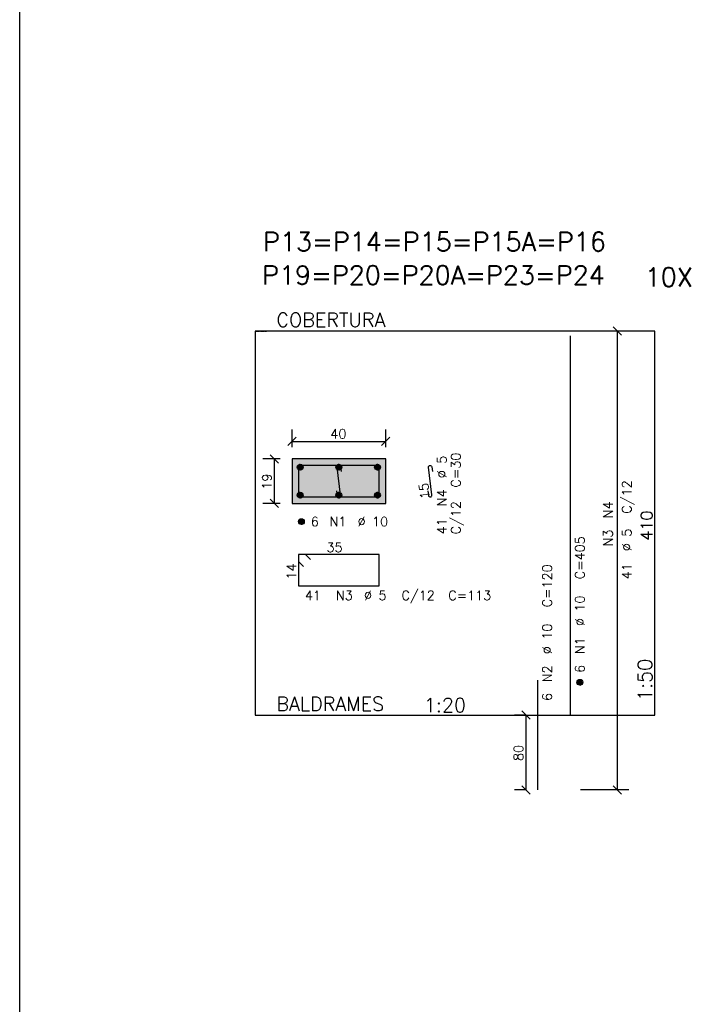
# Model space of a CAD drawing. Extents: x 0 to 116, y 0 to 84.
# Tile 18 of 22: x 69 to 83, y 42 to 63. Entities that reach past the tile are written whole.
import ezdxf

# ---------------------------------------------------------------- set-up
doc = ezdxf.new("R2010")
doc.units = 0
doc.linetypes.add('ESTILO_TQS_0002', pattern=[0.4, 0.1, -0.3])
for name, color, linetype in [('1', 7, 'CONTINUOUS'), ('14', 14, 'CONTINUOUS'), ('2', 2, 'CONTINUOUS'), ('3', 3, 'CONTINUOUS'), ('4', 4, 'CONTINUOUS'), ('5', 3, 'CONTINUOUS')]:
    doc.layers.add(name, color=color, linetype=linetype)
doc.styles.get("Standard").update_dxf_attribs({"font": 'ROMANS.SHX'})

msp = doc.modelspace()

# ---------------------------------------------------------------- linework, layer by layer
at = {"layer": '1', "linetype": 'CONTINUOUS'}
msp.add_line((68.64193, 0.999997), (68.64193, 83.099997), dxfattribs=at)
msp.add_lwpolyline([(73.672652, 56.42673), (73.672652, 48.22673), (82.205152, 48.22673), (82.205152, 56.42673), (73.672652, 56.42673)], dxfattribs=at)
at = {"layer": '1', "linetype": 'ESTILO_TQS_0002'}
msp.add_lwpolyline([(74.457652, 52.745924), (76.457652, 52.745924), (76.457652, 53.695924), (74.457652, 53.695924), (74.457652, 52.745924)], dxfattribs=at)
at = {"layer": '14', "linetype": 'CONTINUOUS'}
for points in [[(74.457652, 52.745924), (76.457652, 52.745924), (76.457652, 53.695924)], [(74.457652, 52.745924), (76.457652, 53.695924), (74.457652, 53.695924)], [(74.457652, 52.745924), (74.457652, 53.695924), (74.457652, 52.745924)]]:
    msp.add_solid(points, dxfattribs=at)
at = {"layer": '2', "linetype": 'CONTINUOUS'}
for p, q in [((81.493541, 56.338341), (81.316764, 56.515118)), ((81.405152, 46.62673), (81.405152, 56.42673)), ((81.405152, 56.42673), (81.405152, 56.42673)), ((74.457652, 53.945924), (74.457652, 54.320924)), ((76.457652, 53.945924), (76.457652, 54.320924)), ((74.369264, 53.982535), (74.546041, 54.159312)), ((74.457652, 54.070924), (76.457652, 54.070924)), ((76.369264, 53.982535), (76.546041, 54.159312)), ((74.207652, 53.695924), (73.832652, 53.695924)), ((74.171041, 53.607535), (73.994264, 53.784312)), ((74.082652, 52.745924), (74.082652, 53.695924)), ((74.457652, 53.695924), (74.457652, 53.695924)), ((74.457652, 53.695924), (74.457652, 53.695924)), ((76.457652, 53.695924), (76.457652, 53.695924)), ((74.171041, 52.657535), (73.994264, 52.834312)), ((74.207652, 52.745924), (73.832652, 52.745924)), ((74.457652, 52.745924), (74.457652, 52.745924)), ((79.455152, 48.22673), (79.205152, 48.22673)), ((79.543541, 48.138341), (79.366764, 48.315118)), ((79.455152, 46.62673), (79.455152, 48.22673)), ((79.705152, 48.22673), (79.705152, 48.22673)), ((79.543541, 46.538341), (79.366764, 46.715118)), ((81.493541, 46.538341), (81.316764, 46.715118)), ((79.455152, 46.62673), (79.205152, 46.62673)), ((79.705152, 46.62673), (79.705152, 46.62673)), ((79.705152, 46.62673), (79.705152, 46.62673)), ((81.646679, 46.62673), (80.615367, 46.62673))]:
    msp.add_line(p, q, dxfattribs=at)
msp.add_lwpolyline([(74.457652, 52.745924), (76.457652, 52.745924), (76.457652, 53.695924), (74.457652, 53.695924), (74.457652, 52.745924)], dxfattribs=at)
at = {"layer": '3', "linetype": 'CONTINUOUS'}
for p, q in [((74.570808, 53.512113), (74.641462, 53.582767)), ((74.570817, 53.529799), (74.623833, 53.582815)), ((74.574483, 53.49811), (74.65549, 53.579117)), ((74.580534, 53.486483), (74.667123, 53.573073)), ((74.588481, 53.476752), (74.67686, 53.565132)), ((74.598214, 53.468808), (74.684812, 53.555406)), ((74.609851, 53.462767), (74.690811, 53.543727)), ((74.623825, 53.459063), (74.694545, 53.529783)), ((74.64153, 53.459091), (74.69455, 53.51211)), ((75.395808, 53.512113), (75.466462, 53.582767)), ((75.395817, 53.529799), (75.448833, 53.582815)), ((75.399483, 53.49811), (75.48049, 53.579117)), ((75.405534, 53.486483), (75.492123, 53.573073)), ((75.413481, 53.476752), (75.50186, 53.565132)), ((75.423214, 53.468808), (75.509812, 53.555406)), ((75.434851, 53.462767), (75.515811, 53.543727)), ((75.448825, 53.459063), (75.519545, 53.529783)), ((75.46653, 53.459091), (75.51955, 53.51211)), ((76.220808, 53.512113), (76.291462, 53.582767)), ((76.220817, 53.529799), (76.273833, 53.582815)), ((76.224483, 53.49811), (76.30549, 53.579117)), ((76.230534, 53.486483), (76.317123, 53.573073)), ((76.238481, 53.476752), (76.32686, 53.565132)), ((76.248214, 53.468808), (76.334812, 53.555406)), ((76.259851, 53.462767), (76.340811, 53.543727)), ((76.273825, 53.459063), (76.344545, 53.529783)), ((76.29153, 53.459091), (76.34455, 53.51211)), ((74.570808, 52.912113), (74.641462, 52.982767)), ((74.570817, 52.929799), (74.623833, 52.982815)), ((74.574483, 52.89811), (74.65549, 52.979117)), ((74.580534, 52.886483), (74.667123, 52.973073)), ((74.588481, 52.876752), (74.67686, 52.965132)), ((74.598214, 52.868808), (74.684812, 52.955406)), ((74.609851, 52.862767), (74.690811, 52.943727)), ((74.623825, 52.859063), (74.694545, 52.929783)), ((74.64153, 52.859091), (74.69455, 52.91211)), ((75.395808, 52.912113), (75.466462, 52.982767)), ((75.395817, 52.929799), (75.448833, 52.982815)), ((75.399483, 52.89811), (75.48049, 52.979117)), ((75.405534, 52.886483), (75.492123, 52.973073)), ((75.413481, 52.876752), (75.50186, 52.965132)), ((75.423214, 52.868808), (75.509812, 52.955406)), ((75.434851, 52.862767), (75.515811, 52.943727)), ((75.448825, 52.859063), (75.519545, 52.929783)), ((75.46653, 52.859091), (75.51955, 52.91211)), ((76.220808, 52.912113), (76.291462, 52.982767)), ((76.220817, 52.929799), (76.273833, 52.982815)), ((76.224483, 52.89811), (76.30549, 52.979117)), ((76.230534, 52.886483), (76.317123, 52.973073)), ((76.238481, 52.876752), (76.32686, 52.965132)), ((76.248214, 52.868808), (76.334812, 52.955406)), ((76.259851, 52.862767), (76.340811, 52.943727)), ((76.273825, 52.859063), (76.344545, 52.929783)), ((76.29153, 52.859091), (76.34455, 52.91211)), ((74.595808, 52.348724), (74.666462, 52.419379)), ((74.595817, 52.366411), (74.648833, 52.419427)), ((74.599483, 52.334722), (74.68049, 52.415729)), ((74.605534, 52.323095), (74.692123, 52.409684)), ((74.613481, 52.313364), (74.70186, 52.401743)), ((74.623214, 52.305419), (74.709812, 52.392017)), ((74.634851, 52.299378), (74.715811, 52.380338)), ((74.648825, 52.295675), (74.719545, 52.366395)), ((74.66653, 52.295702), (74.71955, 52.348722)), ((80.543308, 48.917919), (80.613962, 48.988573)), ((80.543317, 48.935605), (80.596333, 48.988621)), ((80.546983, 48.903916), (80.62799, 48.984923)), ((80.553034, 48.892289), (80.639623, 48.978878)), ((80.560981, 48.882558), (80.64936, 48.970937)), ((80.570714, 48.874613), (80.657312, 48.961211)), ((80.582351, 48.868573), (80.663311, 48.949533)), ((80.596325, 48.864869), (80.667045, 48.935589)), ((80.61403, 48.864897), (80.66705, 48.917916))]:
    msp.add_line(p, q, dxfattribs=at)
for centre in [(74.632652, 53.520924), (75.457652, 53.520924), (76.282652, 53.520924), (74.632652, 52.920924), (75.457652, 52.920924), (76.282652, 52.920924), (74.657652, 52.357535), (80.605152, 48.92673)]:
    msp.add_circle(centre, 0.0625, dxfattribs=at)
at = {"layer": '4', "linetype": 'CONTINUOUS'}
for p, q in [((80.405152, 48.22673), (80.405152, 56.32673)), ((79.705152, 46.62673), (79.705152, 48.97273))]:
    msp.add_line(p, q, dxfattribs=at)
for points in [[(74.595152, 53.558424), (74.595152, 52.883424), (76.320152, 52.883424), (76.320152, 53.558424), (74.595152, 53.558424)], [(75.408326, 53.015536), (75.420729, 52.916308), (75.425306, 52.90253), (75.434807, 52.891552), (75.447786, 52.885045), (75.462268, 52.884001), (75.476046, 52.888578), (75.487024, 52.898079), (75.493531, 52.911058), (75.494575, 52.925539), (75.420729, 53.516308), (75.421774, 53.53079), (75.42828, 53.543769), (75.439258, 53.55327), (75.453037, 53.557847), (75.467518, 53.556802), (75.480497, 53.550296), (75.489999, 53.539318), (75.494575, 53.525539), (75.506979, 53.426311)], [(77.357652, 53.015536), (77.370056, 52.916308), (77.374633, 52.90253), (77.384134, 52.891552), (77.397113, 52.885045), (77.411594, 52.884001), (77.425373, 52.888578), (77.436351, 52.898079), (77.442858, 52.911058), (77.443902, 52.925539), (77.370056, 53.516308), (77.3711, 53.53079), (77.377607, 53.543769), (77.388585, 53.55327), (77.402363, 53.557847), (77.416845, 53.556802), (77.429824, 53.550296), (77.439325, 53.539318), (77.443902, 53.525539), (77.456305, 53.426311)], [(74.851218, 51.551469), (74.745152, 51.657535), (74.595152, 51.657535), (74.595152, 50.982535), (76.320152, 50.982535), (76.320152, 51.657535), (74.595152, 51.657535), (74.595152, 51.507535), (74.701218, 51.401469)]]:
    msp.add_lwpolyline(points, dxfattribs=at)

# ---------------------------------------------------------------- texts
at = {"layer": '1', "linetype": 'CONTINUOUS'}
for s, height, p in [('10X', 0.4, (81.989119, 57.379074)), ('COBERTURA ', 0.3, (74.122652, 56.51673)), ('BALDRAMES ', 0.3, (74.122652, 48.31673))]:
    msp.add_text(s, height=height, dxfattribs=at).set_placement(p)
at = {"layer": '2', "linetype": 'CONTINUOUS'}
for s, height, p in [('1', 0.01, (82.195152, 56.42673)), ('40', 0.2, (75.277652, 54.130924)), ('6', 0.2, (74.857652, 52.257535)), ('N1', 0.2, (75.257652, 52.257535)), ('%%c 10', 0.2, (75.857652, 52.257535)), ('1:20', 0.3, (77.272652, 48.28673)), ('0', 0.01, (82.195152, 48.22673))]:
    msp.add_text(s, height=height, dxfattribs=at).set_placement(p)
for s, height, p in [('19', 0.2, (74.022652, 53.040924)), ('C/12', 0.2, (81.705152, 52.52673)), ('N4', 0.2, (81.305152, 52.42673)), ('410', 0.25, (82.155152, 51.95173)), ('N3', 0.2, (81.305152, 51.82673)), ('%%c 5', 0.2, (81.705152, 51.72673)), ('41', 0.2, (81.705152, 51.12673)), ('1:50', 0.3, (82.145152, 48.52673)), ('80', 0.2, (79.395152, 47.24673))]:
    msp.add_text(s, height=height, rotation=90, dxfattribs=at).set_placement(p)
at = {"layer": '3', "linetype": 'CONTINUOUS'}
for s, rotation, p in [('%%c 5', 90, (77.756305, 53.284001)), ('C=30', 90, (78.056305, 53.084001)), (' 15 ', 97.125016, (77.41967, 52.716284)), ('N4', 90, (77.756305, 52.684001)), ('C/12', 90, (78.056305, 52.084001)), ('41', 90, (77.756305, 52.084001)), ('C=405', 90, (80.705152, 51.12673)), (' 14 ', 90, (74.545152, 50.982535)), ('C=120', 90, (80.005152, 50.52673)), ('%%c 10', 90, (80.705152, 50.12673)), ('%%c 10', 90, (80.005152, 49.52673)), ('N1', 90, (80.705152, 49.52673)), ('N2', 90, (80.005152, 48.92673)), ('6', 90, (80.705152, 49.12673)), ('6', 90, (80.005152, 48.52673))]:
    msp.add_text(s, height=0.2, rotation=rotation, dxfattribs=at).set_placement(p)
for s, p in [(' 35 ', (75.057652, 51.707535)), (' 41', (74.595152, 50.682535)), ('N3', (75.395152, 50.682535)), ('%%c 5', (75.995152, 50.682535)), ('C/12', (76.795152, 50.682535)), ('C=113', (77.795152, 50.682535))]:
    msp.add_text(s, height=0.2, dxfattribs=at).set_placement(p)
at = {"layer": '4', "linetype": 'CONTINUOUS'}
for s, p in [('P13=P14=P15=P15A=P16', (73.839904, 58.135414)), ('P19=P20=P20A=P23=P24', (73.817359, 57.421225))]:
    msp.add_text(s, height=0.4, dxfattribs=at).set_placement(p)
at = {"layer": '5', "linetype": 'CONTINUOUS'}
msp.add_text('P13=P14=P15=...=P20A=P23=P24', height=0.01, dxfattribs=at).set_placement((73.674381, 56.415042))

doc.saveas('drawing.dxf')
